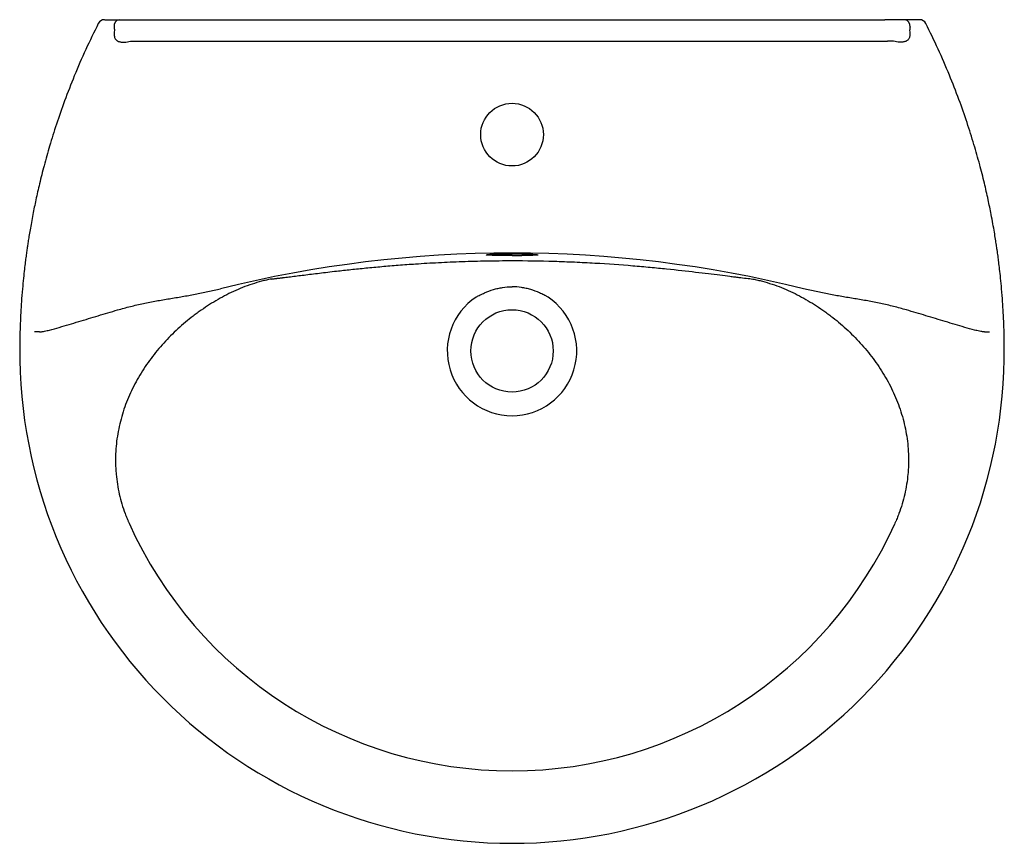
# Model space of a CAD drawing. Header units: millimetres. Extents: x 3859.981 to 3860.531, y 2172.573 to 2173.033.
import ezdxf

# ---------------------------------------------------------------- set-up
doc = ezdxf.new("R2010")
doc.units = ezdxf.units.MM
doc.layers.add('SANINDUSA', color=3, linetype='Continuous')

msp = doc.modelspace()

# ---------------------------------------------------------------- linework, layer by layer
at = {"layer": 'SANINDUSA'}
for p, q in [((3860.036446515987, 2173.032579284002), (3860.03904374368, 2173.032579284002)), ((3860.03904374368, 2173.032579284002), (3860.046200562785, 2173.032579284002)), ((3860.046200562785, 2173.032579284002), (3860.047651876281, 2173.032579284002)), ((3860.047651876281, 2173.032579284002), (3860.464221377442, 2173.032579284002)), ((3860.465672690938, 2173.032579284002), (3860.464221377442, 2173.032579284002)), ((3860.472829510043, 2173.032579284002), (3860.465672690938, 2173.032579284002)), ((3860.475426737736, 2173.032579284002), (3860.472829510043, 2173.032579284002)), ((3860.046232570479, 2173.020507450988), (3860.465640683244, 2173.020507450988))]:
    msp.add_line(p, q, dxfattribs=at)
at = {"layer": 'SANINDUSA', "flags": 128}
for points in [[(3860.024841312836, 2173.030373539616), (3860.024818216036, 2173.030377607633), (3860.024818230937, 2173.030377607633), (3860.024818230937, 2173.030377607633)], [(3860.487031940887, 2173.030373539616), (3860.487055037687, 2173.030377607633), (3860.487055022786, 2173.030377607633), (3860.487055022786, 2173.030377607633)]]:
    msp.add_lwpolyline(points, dxfattribs=at)
at = {"layer": 'SANINDUSA'}
for centre, radius in [((3860.255936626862, 2172.968378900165), 0.0175), ((3860.255936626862, 2172.847579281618), 0.02300000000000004)]:
    msp.add_circle(centre, radius, dxfattribs=at)
for centre, radius, start, end in [((3860.028372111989, 2173.028588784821), 0.003990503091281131, 90.08021472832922, 153.1981531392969), ((3860.037153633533, 2173.029079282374), 0.003570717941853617, 101.4219178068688, 188.0495634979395), ((3860.47471962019, 2173.029079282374), 0.003570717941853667, 351.9504365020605, 78.57808219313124), ((3860.483501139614, 2173.028588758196), 0.003990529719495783, 26.77547830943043, 89.91975538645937), ((3860.255936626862, 2172.226997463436), 0.6752447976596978, 76.04886335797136, 103.9511366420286), ((3860.256068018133, 2173.828354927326), 0.9274914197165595, 269.9918833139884, 270.333140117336), ((3860.255936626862, 2172.847579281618), 0.03616476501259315, 123.7620383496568, 56.23796165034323), ((3860.255936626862, 2172.847579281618), 0.2750000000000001, 179.6119670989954, 270), ((3860.255956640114, 2172.847531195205), 0.274951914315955, 269.9958295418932, 0.4541703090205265), ((3860.255936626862, 2172.847579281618), 0.2345335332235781, 204.198169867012, 335.801830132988)]:
    msp.add_arc(centre, radius, start, end, dxfattribs=at)
for points, knots in [([(3860.024822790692, 2173.030382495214), (3860.022452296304, 2173.025580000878), (3860.017710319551, 2173.015973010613), (3860.011503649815, 2173.001550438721), (3860.006069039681, 2172.987618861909), (3860.001506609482, 2172.974551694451), (3859.997718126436, 2172.96246406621), (3859.994601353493, 2172.951380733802), (3859.992059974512, 2172.941320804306), (3859.990000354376, 2172.932250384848), (3859.988517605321, 2172.924999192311), (3859.987468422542, 2172.919416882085), (3859.986745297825, 2172.915323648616), (3859.986146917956, 2172.911734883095), (3859.985659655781, 2172.908653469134), (3859.9852559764, 2172.905978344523), (3859.984870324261, 2172.903310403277), (3859.984470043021, 2172.900402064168), (3859.984026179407, 2172.896975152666), (3859.983537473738, 2172.892914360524), (3859.982992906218, 2172.88792222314), (3859.982414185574, 2172.881832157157), (3859.981847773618, 2172.874609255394), (3859.981362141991, 2172.866243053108), (3859.981029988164, 2172.857753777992), (3859.980989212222, 2172.852051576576), (3859.98097113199, 2172.849523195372)], [0, 0, 0, 0, 0.08555578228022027, 0.1711472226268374, 0.2507584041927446, 0.3244408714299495, 0.392234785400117, 0.453115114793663, 0.5083638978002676, 0.5579941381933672, 0.6017099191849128, 0.6266052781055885, 0.6487418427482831, 0.6681183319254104, 0.6847331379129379, 0.6985843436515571, 0.7113421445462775, 0.7278017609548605, 0.7454886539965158, 0.7665511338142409, 0.7931490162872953, 0.8257179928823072, 0.8642860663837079, 0.9088947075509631, 0.9596035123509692, 1, 1, 1, 1]), ([(3860.028423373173, 2173.032579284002), (3860.028409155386, 2173.032579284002), (3860.028379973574, 2173.032579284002), (3860.028952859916, 2173.032579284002), (3860.029765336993, 2173.032579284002), (3860.030445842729, 2173.032579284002), (3860.03070177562, 2173.032579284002)], [0, 0, 0, 0, 0.2669421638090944, 0.5478951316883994, 0.8299668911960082, 1, 1, 1, 1]), ([(3860.030701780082, 2173.032579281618), (3860.031783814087, 2173.032579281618), (3860.032806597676, 2173.032579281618), (3860.034248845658, 2173.032579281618), (3860.034714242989, 2173.032579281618), (3860.035612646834, 2173.032579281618), (3860.03604120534, 2173.032579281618), (3860.036446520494, 2173.032579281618)], [0, 0, 0, 0, 0.5000000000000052, 0.5000000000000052, 0.7500000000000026, 0.7500000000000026, 1, 1, 1, 1]), ([(3860.48117147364, 2173.032579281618), (3860.480089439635, 2173.032579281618), (3860.479066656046, 2173.032579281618), (3860.477624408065, 2173.032579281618), (3860.477159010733, 2173.032579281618), (3860.476260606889, 2173.032579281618), (3860.475832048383, 2173.032579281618), (3860.475426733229, 2173.032579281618)], [0, 0, 0, 0, 0.5000000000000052, 0.5000000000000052, 0.7500000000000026, 0.7500000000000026, 1, 1, 1, 1]), ([(3860.48344988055, 2173.032579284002), (3860.483464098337, 2173.032579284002), (3860.483493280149, 2173.032579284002), (3860.482920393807, 2173.032579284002), (3860.48210791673, 2173.032579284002), (3860.481427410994, 2173.032579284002), (3860.481171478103, 2173.032579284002)], [0, 0, 0, 0, 0.2669421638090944, 0.5478951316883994, 0.8299668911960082, 1, 1, 1, 1]), ([(3860.530899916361, 2172.849710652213), (3860.530882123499, 2172.852176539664), (3860.530841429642, 2172.857816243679), (3860.530510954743, 2172.866243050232), (3860.530025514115, 2172.874609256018), (3860.529459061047, 2172.881832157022), (3860.528880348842, 2172.887922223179), (3860.52833577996, 2172.892914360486), (3860.527847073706, 2172.896975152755), (3860.527384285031, 2172.900548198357), (3860.526945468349, 2172.903723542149), (3860.52648361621, 2172.906884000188), (3860.525974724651, 2172.910192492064), (3860.5253322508, 2172.914133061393), (3860.524526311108, 2172.918761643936), (3860.523394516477, 2172.924813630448), (3860.521837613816, 2172.932419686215), (3860.51972811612, 2172.941682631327), (3860.517116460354, 2172.951969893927), (3860.513925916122, 2172.963237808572), (3860.510092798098, 2172.975373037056), (3860.505538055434, 2172.988330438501), (3860.500160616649, 2173.002050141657), (3860.494040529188, 2173.016229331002), (3860.489378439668, 2173.02566954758), (3860.48705083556, 2173.030382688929)], [0, 0, 0, 0, 0.03943741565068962, 0.09019687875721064, 0.1348500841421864, 0.1734566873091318, 0.2060582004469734, 0.2326826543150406, 0.2537661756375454, 0.2714707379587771, 0.290303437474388, 0.305031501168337, 0.3225523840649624, 0.3438372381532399, 0.3688833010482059, 0.397688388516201, 0.4423009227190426, 0.4930400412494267, 0.5496100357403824, 0.6120250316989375, 0.6803066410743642, 0.7531087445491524, 0.8316377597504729, 0.9159431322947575, 1, 1, 1, 1]), ([(3860.033846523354, 2173.026591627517), (3860.033768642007, 2173.026007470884), (3860.033733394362, 2173.025422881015), (3860.033730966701, 2173.0245491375), (3860.033738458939, 2173.024258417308), (3860.033759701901, 2173.023823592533), (3860.033769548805, 2173.023678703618), (3860.033803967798, 2173.023387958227), (3860.033827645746, 2173.023241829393), (3860.033919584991, 2173.022810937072), (3860.034008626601, 2173.022531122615), (3860.034259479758, 2173.021991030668), (3860.034420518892, 2173.021735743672), (3860.034806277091, 2173.021279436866), (3860.035025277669, 2173.021083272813), (3860.035507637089, 2173.02074517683), (3860.035770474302, 2173.020604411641), (3860.036312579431, 2173.020375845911), (3860.036590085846, 2173.020288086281), (3860.03714608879, 2173.020151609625), (3860.037426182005, 2173.020102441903), (3860.038271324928, 2173.019997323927), (3860.038844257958, 2173.01998320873), (3860.039983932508, 2173.020027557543), (3860.040548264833, 2173.02008597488), (3860.041669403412, 2173.020253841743), (3860.04222614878, 2173.020363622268), (3860.042779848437, 2173.020493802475)], [0, 0, 0, 0, 0.1249999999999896, 0.1249999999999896, 0.1874999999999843, 0.1874999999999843, 0.2187499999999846, 0.2187499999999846, 0.2499999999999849, 0.2499999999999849, 0.3124999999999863, 0.3124999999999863, 0.3749999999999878, 0.3749999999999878, 0.4374999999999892, 0.4374999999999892, 0.4999999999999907, 0.4999999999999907, 0.5624999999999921, 0.5624999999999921, 0.6249999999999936, 0.6249999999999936, 0.7499999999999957, 0.7499999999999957, 0.8749999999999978, 0.8749999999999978, 1, 1, 1, 1]), ([(3860.478026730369, 2173.026591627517), (3860.478104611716, 2173.026007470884), (3860.47813985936, 2173.025422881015), (3860.478142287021, 2173.0245491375), (3860.478134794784, 2173.024258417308), (3860.478113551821, 2173.023823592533), (3860.478103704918, 2173.023678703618), (3860.478069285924, 2173.023387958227), (3860.478045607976, 2173.023241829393), (3860.477953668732, 2173.022810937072), (3860.477864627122, 2173.022531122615), (3860.477613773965, 2173.021991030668), (3860.47745273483, 2173.021735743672), (3860.477066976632, 2173.021279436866), (3860.476847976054, 2173.021083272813), (3860.476365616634, 2173.02074517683), (3860.476102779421, 2173.020604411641), (3860.475560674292, 2173.020375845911), (3860.475283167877, 2173.020288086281), (3860.474727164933, 2173.020151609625), (3860.474447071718, 2173.020102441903), (3860.473601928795, 2173.019997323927), (3860.473028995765, 2173.01998320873), (3860.471889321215, 2173.020027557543), (3860.471324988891, 2173.02008597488), (3860.470203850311, 2173.020253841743), (3860.469647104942, 2173.020363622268), (3860.469093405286, 2173.020493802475)], [0, 0, 0, 0, 0.1249999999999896, 0.1249999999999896, 0.1874999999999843, 0.1874999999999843, 0.2187499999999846, 0.2187499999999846, 0.2499999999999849, 0.2499999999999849, 0.3124999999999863, 0.3124999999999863, 0.3749999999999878, 0.3749999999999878, 0.4374999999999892, 0.4374999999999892, 0.4999999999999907, 0.4999999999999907, 0.5624999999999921, 0.5624999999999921, 0.6249999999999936, 0.6249999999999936, 0.7499999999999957, 0.7499999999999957, 0.8749999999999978, 0.8749999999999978, 1, 1, 1, 1]), ([(3860.241540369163, 2172.901164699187), (3860.241464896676, 2172.901190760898), (3860.241376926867, 2172.901221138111), (3860.241522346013, 2172.901255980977), (3860.241543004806, 2172.901260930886)], [0, 0, 0, 0, 0.8579362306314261, 1, 1, 1, 1]), ([(3860.255936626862, 2172.900863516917), (3860.254569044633, 2172.900864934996), (3860.252384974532, 2172.900867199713), (3860.249586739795, 2172.900883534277), (3860.247477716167, 2172.90090381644), (3860.245613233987, 2172.900933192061), (3860.244038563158, 2172.90097263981), (3860.24279573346, 2172.901023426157), (3860.241966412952, 2172.901086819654), (3860.241558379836, 2172.901134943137), (3860.241540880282, 2172.90116385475), (3860.241540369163, 2172.901164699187)], [0, 0, 0, 0, 0.1922835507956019, 0.3070826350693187, 0.4218823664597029, 0.5367552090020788, 0.6516289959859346, 0.7666180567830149, 0.8816079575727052, 0.9965420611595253, 1, 1, 1, 1]), ([(3860.241543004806, 2172.901260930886), (3860.241621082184, 2172.901286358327), (3860.241792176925, 2172.90134207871), (3860.242538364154, 2172.901434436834), (3860.243672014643, 2172.901531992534), (3860.245157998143, 2172.901625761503), (3860.246953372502, 2172.901710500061), (3860.248999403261, 2172.901782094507), (3860.251246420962, 2172.901835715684), (3860.253581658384, 2172.90186848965), (3860.256023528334, 2172.901879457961), (3860.258466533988, 2172.901867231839), (3860.260874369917, 2172.901830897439), (3860.263103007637, 2172.901775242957), (3860.265124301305, 2172.901702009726), (3860.266889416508, 2172.901616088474), (3860.268340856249, 2172.901521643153), (3860.269433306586, 2172.901423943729), (3860.270120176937, 2172.901335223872), (3860.270258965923, 2172.901283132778), (3860.270317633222, 2172.901261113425)], [0, 0, 0, 0, 0.04779432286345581, 0.1047340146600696, 0.1616565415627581, 0.2185788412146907, 0.2754856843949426, 0.3323923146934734, 0.3892788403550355, 0.4461651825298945, 0.499991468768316, 0.5599043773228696, 0.6167737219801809, 0.6736433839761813, 0.730554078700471, 0.7874651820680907, 0.8444031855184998, 0.9013417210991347, 0.9582962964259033, 1, 1, 1, 1]), ([(3860.270310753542, 2172.901161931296), (3860.270307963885, 2172.901159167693), (3860.270277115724, 2172.901128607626), (3860.269836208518, 2172.90107943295), (3860.268961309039, 2172.90101744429), (3860.267683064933, 2172.900967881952), (3860.266072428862, 2172.900929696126), (3860.264032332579, 2172.900898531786), (3860.262379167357, 2172.900886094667), (3860.261460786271, 2172.900879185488)], [0, 0, 0, 0, 0.01566510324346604, 0.1732255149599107, 0.3307379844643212, 0.4882497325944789, 0.6457186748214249, 0.8031864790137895, 1, 1, 1, 1]), ([(3860.270317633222, 2172.901261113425), (3860.270349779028, 2172.901252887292), (3860.270490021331, 2172.901216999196), (3860.270388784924, 2172.901185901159), (3860.270310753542, 2172.901161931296)], [0, 0, 0, 0, 0.2292161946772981, 1, 1, 1, 1]), ([(3860.121487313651, 2172.887746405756), (3860.121668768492, 2172.887766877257), (3860.122029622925, 2172.887807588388), (3860.12257991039, 2172.887870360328), (3860.123132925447, 2172.887933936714), (3860.123689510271, 2172.88799845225), (3860.124249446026, 2172.888063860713), (3860.124812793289, 2172.888130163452), (3860.125379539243, 2172.888197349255), (3860.125949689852, 2172.888265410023), (3860.126523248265, 2172.888334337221), (3860.127100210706, 2172.888404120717), (3860.127680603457, 2172.888474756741), (3860.128264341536, 2172.888546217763), (3860.129724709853, 2172.888726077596), (3860.132172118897, 2172.889031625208), (3860.135806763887, 2172.889489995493), (3860.139704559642, 2172.889981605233), (3860.143865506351, 2172.89050173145), (3860.148290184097, 2172.89104545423), (3860.152979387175, 2172.891607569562), (3860.158790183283, 2172.892281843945), (3860.165839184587, 2172.893059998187), (3860.174269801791, 2172.893923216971), (3860.183114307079, 2172.894748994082), (3860.192373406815, 2172.895521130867), (3860.20291606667, 2172.896285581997), (3860.214817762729, 2172.896990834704), (3860.228122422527, 2172.89756820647), (3860.24186510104, 2172.89793471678), (3860.251199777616, 2172.898019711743), (3860.255923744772, 2172.898019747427), (3860.255936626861, 2172.898019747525)], [0, 0, 0, 0, 0.008495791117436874, 0.016895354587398, 0.02519912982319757, 0.03340757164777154, 0.04152115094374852, 0.0495403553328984, 0.05746568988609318, 0.06529767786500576, 0.073036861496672, 0.08068380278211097, 0.0882390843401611, 0.09570331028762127, 0.1030771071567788, 0.1432373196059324, 0.1831588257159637, 0.2229313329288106, 0.2626455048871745, 0.302392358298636, 0.3422626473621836, 0.382346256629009, 0.4435725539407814, 0.5040683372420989, 0.5641822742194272, 0.624269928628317, 0.6846876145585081, 0.7621412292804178, 0.8399937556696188, 0.9189734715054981, 0.9997790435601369, 1, 1, 1, 1]), ([(3860.255936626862, 2172.898019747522), (3860.263820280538, 2172.89801979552), (3860.275623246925, 2172.897836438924), (3860.287133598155, 2172.897413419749), (3860.294713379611, 2172.897082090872), (3860.298456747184, 2172.8968913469), (3860.30951009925, 2172.896254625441), (3860.318417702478, 2172.895618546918), (3860.326696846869, 2172.894914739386), (3860.32995324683, 2172.894629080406), (3860.331552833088, 2172.894484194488), (3860.336271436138, 2172.894045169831), (3860.345387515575, 2172.893149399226), (3860.353520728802, 2172.892236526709), (3860.363456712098, 2172.891068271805), (3860.367967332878, 2172.890509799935), (3860.373997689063, 2172.889752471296), (3860.376829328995, 2172.889393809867), (3860.379377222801, 2172.889072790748), (3860.381011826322, 2172.888867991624), (3860.38179780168, 2172.888770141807), (3860.38558999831, 2172.888301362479), (3860.388174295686, 2172.887992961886), (3860.390432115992, 2172.887737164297)], [0, 0, 0, 0, 0.1250000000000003, 0.1875000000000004, 0.1875000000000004, 0.2500000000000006, 0.2500000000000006, 0.3750000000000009, 0.4062500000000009, 0.4062500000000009, 0.4375000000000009, 0.4375000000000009, 0.5000000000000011, 0.6250000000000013, 0.6250000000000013, 0.7500000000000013, 0.7500000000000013, 0.8125000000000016, 0.8437500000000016, 0.8437500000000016, 0.8750000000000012, 0.8750000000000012, 1, 1, 1, 1]), ([(3860.121441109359, 2172.887737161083), (3860.120989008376, 2172.887649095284), (3860.120533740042, 2172.887556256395), (3860.11962907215, 2172.88736358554), (3860.119177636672, 2172.887263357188), (3860.117826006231, 2172.886951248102), (3860.116928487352, 2172.886727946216), (3860.114246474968, 2172.886014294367), (3860.112472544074, 2172.885480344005), (3860.108951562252, 2172.884304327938), (3860.107202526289, 2172.883661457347), (3860.103740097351, 2172.882278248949), (3860.102034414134, 2172.881541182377), (3860.096988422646, 2172.879205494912), (3860.093718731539, 2172.877483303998), (3860.087350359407, 2172.873745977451), (3860.084251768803, 2172.871730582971), (3860.080482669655, 2172.869034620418), (3860.079734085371, 2172.868486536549), (3860.078247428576, 2172.867372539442), (3860.077509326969, 2172.866805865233), (3860.075311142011, 2172.865084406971), (3860.073865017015, 2172.863900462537), (3860.06959930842, 2172.860247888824), (3860.06687715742, 2172.857700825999), (3860.061681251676, 2172.852378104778), (3860.059207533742, 2172.849602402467), (3860.054525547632, 2172.843806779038), (3860.052317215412, 2172.840786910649), (3860.049225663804, 2172.836054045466), (3860.048238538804, 2172.834452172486), (3860.046358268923, 2172.831207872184), (3860.045464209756, 2172.829564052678), (3860.042923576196, 2172.824566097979), (3860.041418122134, 2172.821145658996), (3860.039462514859, 2172.815873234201), (3860.038861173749, 2172.814092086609), (3860.037764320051, 2172.810480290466), (3860.037267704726, 2172.808643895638), (3860.03596072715, 2172.803127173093), (3860.035326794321, 2172.799424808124), (3860.034537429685, 2172.791970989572), (3860.034381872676, 2172.78821954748), (3860.034499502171, 2172.783498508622), (3860.034538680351, 2172.782552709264), (3860.03464887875, 2172.780657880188), (3860.034720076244, 2172.779707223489), (3860.034980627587, 2172.776867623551), (3860.035216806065, 2172.774988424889), (3860.03610962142, 2172.7693917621), (3860.036949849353, 2172.765715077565), (3860.038577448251, 2172.760281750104), (3860.039181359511, 2172.758484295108), (3860.040180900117, 2172.755808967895), (3860.040529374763, 2172.75492163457), (3860.041073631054, 2172.753600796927), (3860.041351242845, 2172.752942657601), (3860.041637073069, 2172.752287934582), (3860.041829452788, 2172.751852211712), (3860.04192704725, 2172.751633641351), (3860.042024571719, 2172.751417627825)], [0, 0, 0, 0, 0.007812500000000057, 0.007812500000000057, 0.01562500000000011, 0.01562500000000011, 0.03125000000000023, 0.03125000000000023, 0.06250000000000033, 0.06250000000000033, 0.09375000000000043, 0.09375000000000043, 0.1250000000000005, 0.1250000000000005, 0.1875000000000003, 0.1875000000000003, 0.2500000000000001, 0.2500000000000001, 0.2656250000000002, 0.2656250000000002, 0.2812500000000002, 0.2812500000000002, 0.3125000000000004, 0.3125000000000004, 0.3750000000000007, 0.3750000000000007, 0.4375000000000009, 0.4375000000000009, 0.5000000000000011, 0.5000000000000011, 0.5312500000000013, 0.5312500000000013, 0.5625000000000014, 0.5625000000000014, 0.6250000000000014, 0.6250000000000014, 0.6562500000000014, 0.6562500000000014, 0.6875000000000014, 0.6875000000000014, 0.7500000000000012, 0.7500000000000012, 0.8125000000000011, 0.8125000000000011, 0.8281250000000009, 0.8281250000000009, 0.8437500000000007, 0.8437500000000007, 0.8750000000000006, 0.8750000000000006, 0.9375, 0.9375, 0.9687499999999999, 0.9687499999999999, 0.9843749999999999, 0.9843749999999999, 0.9921874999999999, 0.99609375, 0.99609375, 1, 1, 1, 1]), ([(3860.390432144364, 2172.887737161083), (3860.390884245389, 2172.887649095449), (3860.391339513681, 2172.887556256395), (3860.392244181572, 2172.88736358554), (3860.392695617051, 2172.887263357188), (3860.394047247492, 2172.886951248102), (3860.394944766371, 2172.886727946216), (3860.397626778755, 2172.886014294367), (3860.399400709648, 2172.885480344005), (3860.402921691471, 2172.884304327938), (3860.404670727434, 2172.883661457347), (3860.408133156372, 2172.882278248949), (3860.409838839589, 2172.881541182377), (3860.414884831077, 2172.879205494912), (3860.418154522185, 2172.877483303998), (3860.424522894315, 2172.873745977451), (3860.42762148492, 2172.871730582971), (3860.431390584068, 2172.869034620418), (3860.432139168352, 2172.868486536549), (3860.433625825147, 2172.867372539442), (3860.434363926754, 2172.866805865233), (3860.436562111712, 2172.865084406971), (3860.438008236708, 2172.863900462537), (3860.442273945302, 2172.860247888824), (3860.444996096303, 2172.857700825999), (3860.450192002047, 2172.852378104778), (3860.452665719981, 2172.849602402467), (3860.457347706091, 2172.843806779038), (3860.459556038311, 2172.840786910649), (3860.462647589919, 2172.836054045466), (3860.463634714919, 2172.834452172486), (3860.4655149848, 2172.831207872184), (3860.466409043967, 2172.829564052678), (3860.468949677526, 2172.824566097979), (3860.470455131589, 2172.821145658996), (3860.472410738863, 2172.815873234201), (3860.473012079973, 2172.814092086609), (3860.474108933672, 2172.810480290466), (3860.474605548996, 2172.808643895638), (3860.475912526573, 2172.803127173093), (3860.476546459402, 2172.799424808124), (3860.477335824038, 2172.791970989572), (3860.477491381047, 2172.78821954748), (3860.477373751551, 2172.783498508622), (3860.477334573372, 2172.782552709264), (3860.477224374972, 2172.780657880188), (3860.477153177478, 2172.779707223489), (3860.476892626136, 2172.776867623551), (3860.476656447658, 2172.774988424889), (3860.475763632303, 2172.7693917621), (3860.47492340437, 2172.765715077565), (3860.473295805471, 2172.760281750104), (3860.472691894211, 2172.758484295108), (3860.471692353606, 2172.755808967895), (3860.47134387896, 2172.75492163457), (3860.470799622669, 2172.753600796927), (3860.470522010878, 2172.752942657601), (3860.470236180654, 2172.752287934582), (3860.470043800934, 2172.751852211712), (3860.469946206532, 2172.751633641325), (3860.469848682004, 2172.751417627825)], [0, 0, 0, 0, 0.007812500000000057, 0.007812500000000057, 0.01562500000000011, 0.01562500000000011, 0.03125000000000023, 0.03125000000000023, 0.06250000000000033, 0.06250000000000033, 0.09375000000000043, 0.09375000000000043, 0.1250000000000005, 0.1250000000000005, 0.1875000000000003, 0.1875000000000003, 0.2500000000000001, 0.2500000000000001, 0.2656250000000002, 0.2656250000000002, 0.2812500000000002, 0.2812500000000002, 0.3125000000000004, 0.3125000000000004, 0.3750000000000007, 0.3750000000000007, 0.4375000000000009, 0.4375000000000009, 0.5000000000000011, 0.5000000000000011, 0.5312500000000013, 0.5312500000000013, 0.5625000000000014, 0.5625000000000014, 0.6250000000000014, 0.6250000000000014, 0.6562500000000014, 0.6562500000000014, 0.6875000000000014, 0.6875000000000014, 0.7500000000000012, 0.7500000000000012, 0.8125000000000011, 0.8125000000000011, 0.8281250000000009, 0.8281250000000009, 0.8437500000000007, 0.8437500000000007, 0.8750000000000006, 0.8750000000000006, 0.9375, 0.9375, 0.9687499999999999, 0.9687499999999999, 0.9843749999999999, 0.9843749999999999, 0.9921874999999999, 0.99609375, 0.99609375, 1, 1, 1, 1]), ([(3860.035627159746, 2172.870474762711), (3860.038006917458, 2172.871167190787), (3860.040396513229, 2172.871812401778), (3860.045194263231, 2172.873008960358), (3860.047602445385, 2172.873560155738), (3860.052433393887, 2172.874580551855), (3860.054858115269, 2172.875050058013), (3860.05970146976, 2172.875931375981), (3860.062120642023, 2172.876343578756), (3860.066946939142, 2172.877150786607), (3860.06935395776, 2172.877546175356), (3860.074151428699, 2172.87836365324), (3860.076542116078, 2172.878786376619), (3860.081303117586, 2172.879690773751), (3860.083674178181, 2172.880172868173), (3860.088408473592, 2172.881203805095), (3860.090771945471, 2172.881752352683), (3860.093138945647, 2172.882323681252)], [0, 0, 0, 0, 0.125, 0.125, 0.25, 0.25, 0.375, 0.375, 0.5, 0.5, 0.625, 0.625, 0.75, 0.75, 0.875, 0.875, 1, 1, 1, 1]), ([(3860.235840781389, 2172.877645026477), (3860.236032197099, 2172.877752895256), (3860.236226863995, 2172.877861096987), (3860.236614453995, 2172.878073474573), (3860.237197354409, 2172.878388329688), (3860.237784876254, 2172.878691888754), (3860.238966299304, 2172.879283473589), (3860.239762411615, 2172.879657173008), (3860.242178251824, 2172.880711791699), (3860.243825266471, 2172.881326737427), (3860.246361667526, 2172.882091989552), (3860.247219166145, 2172.882320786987), (3860.248938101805, 2172.882716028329), (3860.24980183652, 2172.882883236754), (3860.252406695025, 2172.88328853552), (3860.254161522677, 2172.883430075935), (3860.255936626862, 2172.88343005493)], [0, 0, 0, 0, 0.03124999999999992, 0.03124999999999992, 0.06249999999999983, 0.1249999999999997, 0.1249999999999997, 0.2499999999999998, 0.2499999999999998, 0.4999999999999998, 0.4999999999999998, 0.6249999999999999, 0.6249999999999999, 0.7499999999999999, 0.7499999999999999, 1, 1, 1, 1]), ([(3860.276032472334, 2172.877645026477), (3860.275841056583, 2172.877752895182), (3860.275646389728, 2172.877861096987), (3860.275258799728, 2172.878073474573), (3860.274675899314, 2172.878388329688), (3860.274088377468, 2172.878691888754), (3860.272906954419, 2172.879283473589), (3860.272110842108, 2172.879657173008), (3860.269695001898, 2172.880711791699), (3860.268047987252, 2172.881326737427), (3860.265511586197, 2172.882091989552), (3860.264654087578, 2172.882320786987), (3860.262935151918, 2172.882716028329), (3860.262071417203, 2172.882883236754), (3860.259466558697, 2172.88328853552), (3860.257711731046, 2172.883430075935), (3860.255936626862, 2172.88343005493)], [0, 0, 0, 0, 0.03124999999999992, 0.03124999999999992, 0.06249999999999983, 0.1249999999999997, 0.1249999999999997, 0.2499999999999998, 0.2499999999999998, 0.4999999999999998, 0.4999999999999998, 0.6249999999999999, 0.6249999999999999, 0.7499999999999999, 0.7499999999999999, 1, 1, 1, 1]), ([(3860.476246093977, 2172.870474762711), (3860.473866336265, 2172.871167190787), (3860.471476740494, 2172.871812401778), (3860.466678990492, 2172.873008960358), (3860.464270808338, 2172.873560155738), (3860.459439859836, 2172.874580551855), (3860.457015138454, 2172.875050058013), (3860.452171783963, 2172.875931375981), (3860.4497526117, 2172.876343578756), (3860.44492631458, 2172.877150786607), (3860.442519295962, 2172.877546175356), (3860.437721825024, 2172.87836365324), (3860.435331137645, 2172.878786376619), (3860.430570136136, 2172.879690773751), (3860.428199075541, 2172.880172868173), (3860.423464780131, 2172.881203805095), (3860.421101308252, 2172.881752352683), (3860.418734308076, 2172.882323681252)], [0, 0, 0, 0, 0.125, 0.125, 0.25, 0.25, 0.375, 0.375, 0.5, 0.5, 0.625, 0.625, 0.75, 0.75, 0.875, 0.875, 1, 1, 1, 1]), ([(3859.992046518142, 2172.858198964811), (3859.992284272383, 2172.858201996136), (3859.992519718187, 2172.858221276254), (3859.99298878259, 2172.858272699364), (3859.993222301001, 2172.858305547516), (3859.993921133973, 2172.858416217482), (3859.99438479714, 2172.85850598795), (3859.995772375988, 2172.858797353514), (3859.996689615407, 2172.859020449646), (3859.999432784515, 2172.8597213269), (3860.001249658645, 2172.860232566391), (3860.004877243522, 2172.861277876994), (3860.006687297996, 2172.861814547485), (3860.010304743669, 2172.862896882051), (3860.012112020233, 2172.863442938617), (3860.017533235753, 2172.865083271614), (3860.021146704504, 2172.866179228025), (3860.028380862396, 2172.868347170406), (3860.032001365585, 2172.869419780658), (3860.035627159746, 2172.870474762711)], [0, 0, 0, 0, 0.01562499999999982, 0.01562499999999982, 0.03124999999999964, 0.03124999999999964, 0.06249999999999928, 0.06249999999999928, 0.1250000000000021, 0.1250000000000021, 0.2500000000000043, 0.2500000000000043, 0.375000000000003, 0.375000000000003, 0.5000000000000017, 0.5000000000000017, 0.7500000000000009, 0.7500000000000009, 1, 1, 1, 1]), ([(3860.51982673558, 2172.858198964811), (3860.51958898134, 2172.858201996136), (3860.519353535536, 2172.858221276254), (3860.518884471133, 2172.858272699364), (3860.518650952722, 2172.858305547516), (3860.51795211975, 2172.858416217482), (3860.517488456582, 2172.85850598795), (3860.516100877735, 2172.858797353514), (3860.515183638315, 2172.859020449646), (3860.512440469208, 2172.8597213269), (3860.510623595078, 2172.860232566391), (3860.506996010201, 2172.861277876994), (3860.505185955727, 2172.861814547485), (3860.501568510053, 2172.862896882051), (3860.499761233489, 2172.863442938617), (3860.49434001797, 2172.865083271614), (3860.490726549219, 2172.866179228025), (3860.483492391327, 2172.868347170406), (3860.479871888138, 2172.869419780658), (3860.476246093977, 2172.870474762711)], [0, 0, 0, 0, 0.01562499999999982, 0.01562499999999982, 0.03124999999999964, 0.03124999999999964, 0.06249999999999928, 0.06249999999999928, 0.1250000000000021, 0.1250000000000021, 0.2500000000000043, 0.2500000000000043, 0.375000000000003, 0.375000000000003, 0.5000000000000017, 0.5000000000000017, 0.7500000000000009, 0.7500000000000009, 1, 1, 1, 1]), ([(3860.238577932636, 2172.862668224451), (3860.238578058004, 2172.862668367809), (3860.238578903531, 2172.86266933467), (3860.238582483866, 2172.862673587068), (3860.238602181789, 2172.86269602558), (3860.238604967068, 2172.862699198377)], [0, 0, 0, 0, 0.1300328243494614, 0.8769869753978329, 0.9999999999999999, 0.9999999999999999, 0.9999999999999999, 0.9999999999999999]), ([(3860.273269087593, 2172.862698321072), (3860.27328158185, 2172.862683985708), (3860.273295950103, 2172.862667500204), (3860.273294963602, 2172.862668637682), (3860.273294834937, 2172.862668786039)], [0, 0, 0, 0, 0.8695738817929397, 1, 1, 1, 1])]:
    msp.add_open_spline(points, degree=3, knots=knots, dxfattribs=at)
for points in [[(3860.03361809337, 2173.028579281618), (3860.03371467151, 2173.027923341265), (3860.033789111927, 2173.027260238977), (3860.033846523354, 2173.026591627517)], [(3860.478255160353, 2173.028579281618), (3860.478158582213, 2173.027923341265), (3860.478084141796, 2173.027260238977), (3860.478026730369, 2173.026591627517)], [(3860.042779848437, 2173.020493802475), (3860.043930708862, 2173.020503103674), (3860.045081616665, 2173.020507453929), (3860.046232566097, 2173.020507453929)], [(3860.469093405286, 2173.020493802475), (3860.46794254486, 2173.020503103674), (3860.466791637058, 2173.020507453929), (3860.465640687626, 2173.020507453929)], [(3859.992046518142, 2172.858198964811), (3859.991080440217, 2172.858186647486), (3859.990113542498, 2172.858176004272), (3859.98914665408, 2172.858167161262)], [(3860.51982673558, 2172.858198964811), (3860.520792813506, 2172.858186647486), (3860.521759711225, 2172.858176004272), (3860.522726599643, 2172.858167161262)]]:
    msp.add_open_spline(points, degree=3, dxfattribs=at)

doc.saveas('drawing.dxf')
